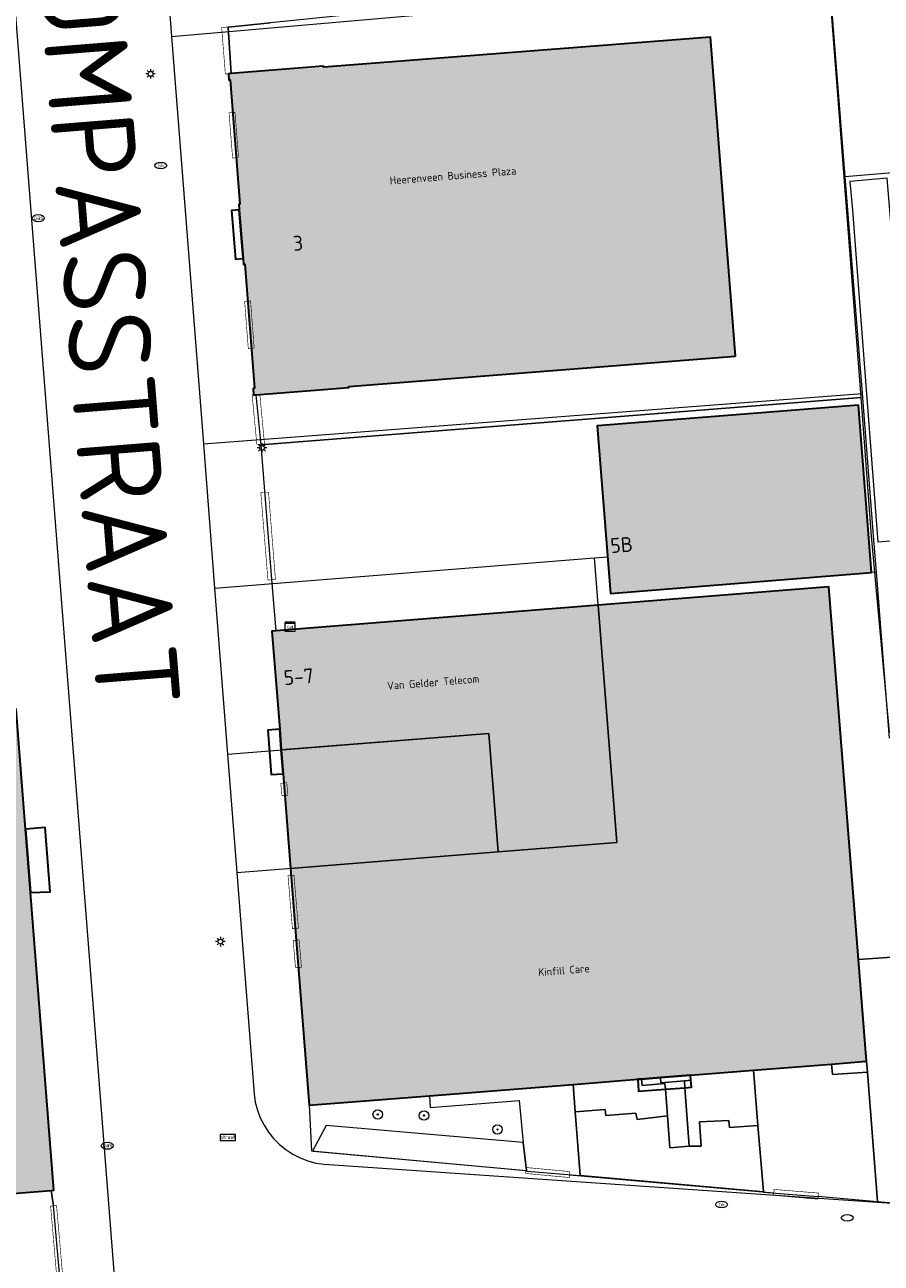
# Model space of a CAD drawing. Header units: metres. Extents: x 97476 to 98458, y 435938 to 436449.
# Tile 29 of 52: x 98075 to 98147, y 436094 to 436198. Entities that reach past the tile are written whole.
import ezdxf
from ezdxf.enums import TextEntityAlignment as Align
from ezdxf.lldxf.tags import DXFTag

# ---------------------------------------------------------------- set-up
doc = ezdxf.new("R2010")
doc.units = ezdxf.units.M
for name, color, linetype, lineweight in [('B-RO-OG-BEBOUWING-V', 254, 'Continuous', 18), ('B-WE-GR-BOOM-S', 252, 'Continuous', 18), ('B-WE-IE-MEUBILAIR_WEGMEUBILAIR_VERKEERSBORD-S', 252, 'Continuous', 18), ('B-WE-IE-TERREINAFSCHEIDING_KUNSTMATIG_HEKWERK-G', 252, 'IE-TERREINAFSCHEIDING-KUNSTMATIG', 18), ('B-WE-KG-GRENS_PERCEEL-G', 150, 'KG-PERCEEL', 18), ('B-WE-KL-DATA-S', 252, 'Continuous', 18), ('B-WE-KL-ET_LS_OV_LICHTMAST-S', 1, 'Continuous', 18), ('B-WE-KL-GAS_PUT-S', 252, 'Continuous', 18), ('B-WE-KL-WATER-S', 252, 'Continuous', 18), ('B-WE-OG-BEBOUWING-GV', 4, 'Continuous', 35), ('B-WE-OG-BEBOUWING_ENTREE_GARAGE-G', 4, 'Continuous', 18), ('B-WE-OG-BEBOUWING_HOOFDGEBOUW-G', 4, 'Continuous', 18), ('B-WE-OG-BEBOUWING_HUISNUMMER-T25-500', 7, 'Continuous', 25), ('B-WE-OG-BEBOUWING_STRAATNAAM-T35-2000', 2, 'Continuous', 35), ('B-WE-OG-GRONDGEBRUIK-T25-250', 7, 'Continuous', 25), ('B-WE-OG-TERREIN_ERF-GV', 252, 'Continuous', 18), ('B-WE-VH-VERHARDING_OPEN-GV', 252, 'Continuous', 18), ('B-WE-VH-VERHARDING_SIERBESTRATING-GV', 252, 'Continuous', 18)]:
    doc.layers.add(name, color=color, linetype=linetype, lineweight=lineweight)
doc.styles.add('NLCS-ISO', font='NLCS-ISO.ttf')
doc.styles.add('NLCS-ISO-M2000-T35', font='NLCS-ISO.ttf', dxfattribs={"height": 7})
doc.styles.add('NLCS-ISO-M250-T25', font='NLCS-ISO.ttf', dxfattribs={"height": 0.625})
doc.styles.add('NLCS-ISO-M500-T25', font='NLCS-ISO.ttf', dxfattribs={"height": 1.25})
doc.styles.get("Standard").update_dxf_attribs({"font": 'arial.ttf'})
doc.linetypes.add('IE-TERREINAFSCHEIDING-KUNSTMATIG', pattern='A,4,[82,NLCS.SHX,S=0.75,R=90,X=0,Y=0],4,-2', length=10)
tags = doc.linetypes.add('KG-PERCEEL', pattern='A,5.5,-2,["P",Standard,S=1.8,R=0,X=-0.5,Y=-0.9],-2,5.5,-2,[5,NLCS.SHX,S=0.75,R=0,X=0,Y=0],-2', length=19).pattern_tags.tags
tags[6] = DXFTag(74, 10)

# ---------------------------------------------------------------- blocks, each defined once
blk = doc.blocks.new('SIE-WEG_VERKEERSBORD_STRAATNAAM-SO')
at = {"color": 0, "linetype": 'ByBlock', "lineweight": 18}
blk.add_lwpolyline([(-3.25, -1.25), (3.25, -1.25), (3.25, 1.25), (-3.25, 1.25)], close=True, dxfattribs=at)
at = {"color": 0, "linetype": 'ByBlock', "lineweight": 18, "style": 'NLCS-ISO'}
blk.add_text('straat', height=1.5, dxfattribs=at).set_placement((0, 0.15), align=Align.MIDDLE_CENTER)
blk = doc.blocks.new('SKL-DATA_SIGNAAL_CAIKAST-SO')
at = {"color": 0, "linetype": 'ByBlock', "lineweight": 18}
for points in [[(-2, 2), (2, 2), (2, 1.68), (-2, 1.68)], [(-2, 1.52), (2, 1.52), (2, -2), (-2, -2)]]:
    blk.add_lwpolyline(points, close=True, dxfattribs=at)
at = {"color": 0, "linetype": 'ByBlock', "lineweight": 18, "style": 'NLCS-ISO'}
blk.add_text('cai', height=1.5, dxfattribs=at).set_placement((0, 0), align=Align.MIDDLE_CENTER)
blk = doc.blocks.new('SKL-ET_OV_LICHTMAST-SO')
at = {"color": 0, "linetype": 'ByBlock', "lineweight": 18}
for points in [[(-1.25, 0), (-2, 0)], [(-1.41, 1.41), (-0.88, 0.88)], [(0, 2), (0, 1.25)], [(0.88, 0.88), (1.41, 1.41)], [(2, 0), (1.25, 0)], [(-1.41, -1.41), (-0.88, -0.88)], [(0, -1.25), (0, -2)], [(0.88, -0.88), (1.41, -1.41)]]:
    blk.add_lwpolyline(points, dxfattribs=at)
blk.add_circle((0, 0), 1, dxfattribs=at)
blk = doc.blocks.new('SKL-GAS_PUT-SO')
at = {"color": 0, "linetype": 'ByBlock', "lineweight": 18}
blk.add_ellipse((0, 0), major_axis=(2.5, 0), ratio=0.601255, dxfattribs=at)
at = {"color": 0, "linetype": 'ByBlock', "lineweight": 18, "style": 'NLCS-ISO'}
blk.add_text('gas', height=1.8, dxfattribs=at).set_placement((0.12, 0.3), align=Align.MIDDLE_CENTER)
blk = doc.blocks.new('SKL-WATER_WATERLEIDINGPUT-SO')
at = {"color": 0, "linetype": 'ByBlock', "lineweight": 18}
blk.add_ellipse((0, 0), major_axis=(2.5, 0), ratio=0.54, dxfattribs=at)
blk = doc.blocks.new('SKL-WATER_BRANDKRAAN_BRANDPUT-SO')
at = {"color": 0, "linetype": 'ByBlock', "lineweight": 18}
blk.add_ellipse((0, 0), major_axis=(2.5, 0), ratio=0.54, dxfattribs=at)
at = {"color": 0, "linetype": 'ByBlock', "lineweight": 18, "style": 'NLCS-ISO'}
blk.add_text('bk', height=1.5, dxfattribs=at).set_placement((0.16, 0), align=Align.MIDDLE_CENTER)
blk = doc.blocks.new('SGR-BOOM_01-SO')
at = {"linetype": 'ByBlock', "lineweight": 18}
h = blk.add_hatch(color=0, dxfattribs=at)
h.dxf.hatch_style = 1
edge = h.paths.add_edge_path()
edge.add_arc((0, 0), 0.25, 0, 360)
at = {"color": 0, "linetype": 'ByBlock', "lineweight": 18}
for radius in [2, 0.25]:
    blk.add_circle((0, 0), radius, dxfattribs=at)

msp = doc.modelspace()

# ---------------------------------------------------------------- hatches: boundary and pattern name
at = {"layer": 'B-RO-OG-BEBOUWING-V', "transparency": 33554495}
h = msp.add_hatch(color=256, dxfattribs=at)
h.dxf.hatch_style = 1
h.paths.add_polyline_path([(98132.81, 436196.63), (98100.29, 436194.09), (98092.52, 436193.57), (98092.29, 436193.55), (98092.32, 436193.03), (98092.43, 436193.04), (98093.25, 436182.59), (98093.15, 436182.58), (98093.19, 436182.1), (98093.51, 436178.01), (98093.54, 436177.52), (98093.65, 436177.53), (98094.46, 436167.11), (98094.35, 436167.09), (98094.4, 436166.56), (98094.59, 436166.57), (98102.39, 436167.18), (98102.39, 436167.27), (98134.91, 436169.82)])
h.paths.add_polyline_path([(98094.3, 436166), (98094.95, 436166), (98094.95, 436166.54), (98094.3, 436166.54)], flags=9)
h.paths.add_polyline_path([(98097.93, 436179.02), (98098.36, 436179.05), (98098.33, 436179.59), (98097.9, 436179.56)], flags=24)
h = msp.add_hatch(color=256, dxfattribs=at)
h.dxf.hatch_style = 1
h.paths.add_polyline_path([(98069.46, 436190.1), (98069.13, 436190.07), (98029.28, 436186.79), (98033.23, 436136.62), (98059.1, 436138.6), (98062.26, 436098.5), (98077.39, 436099.68), (98077.61, 436099.7), (98075.64, 436124.71), (98075.22, 436130.04), (98074.43, 436140.13), (98073.38, 436140.13)])
h = msp.add_hatch(color=256, dxfattribs=at)
h.dxf.hatch_style = 1
h.paths.add_polyline_path([(98124.41, 436149.85), (98146.34, 436151.61), (98145.24, 436165.7), (98123.28, 436163.94)])
h = msp.add_hatch(color=256, dxfattribs=at)
h.dxf.hatch_style = 1
h.paths.add_polyline_path([(98123.35, 436148.87), (98097.86, 436146.85), (98097.86, 436146.67), (98097.06, 436146.67), (98097.06, 436146.78), (98096.26, 436146.72), (98095.93, 436146.7), (98096.59, 436138.44), (98096.72, 436136.72), (98096.72, 436136.72), (98114.17, 436138.09), (98114.95, 436128.13), (98124.92, 436128.91)])
h.paths.add_polyline_path([(98114.17, 436138.09), (98096.72, 436136.72), (98096.88, 436134.69), (98097.51, 436126.75), (98114.95, 436128.13)])
h.paths.add_polyline_path([(98142.76, 436150.41), (98123.35, 436148.87), (98124.92, 436128.91), (98114.95, 436128.13), (98097.51, 436126.75), (98099.08, 436106.84), (98109.19, 436107.64), (98121.25, 436108.59), (98126.69, 436109.02), (98127.01, 436109.04), (98128.6, 436109.17), (98131.13, 436109.37), (98136.43, 436109.78), (98142.99, 436110.3), (98145.92, 436110.53), (98145.24, 436119.09)])

# ---------------------------------------------------------------- linework, layer by layer
at = {"layer": 'B-WE-IE-TERREINAFSCHEIDING_KUNSTMATIG_HEKWERK-G', "ltscale": 0.2}
for p, q in [((98099.08, 436106.84), (98099.25, 436102.99)), ((98099.25, 436102.99), (98117.28, 436101.35)), ((98120.94, 436100.99), (98138.12, 436099.46)), ((98141.87, 436099.19), (98149.25, 436098.53))]:
    msp.add_line(p, q, dxfattribs=at)
for points in [[(98145.47, 436166.34), (98142.88, 436199.79)], [(98092.52, 436193.57), (98092.26, 436197.46), (98095.82, 436197.82)], [(98094.59, 436166.57), (98095, 436162.35)], [(98095, 436162.35), (98145.47, 436166.34)], [(98146.33, 436154.68), (98145.47, 436166.34)], [(98095, 436162.35), (98095.94, 436150.69)], [(98147.84, 436138.16), (98146.33, 436154.68)], [(98095.94, 436150.69), (98096.26, 436146.72)], [(98077.39, 436099.68), (98077.58, 436098.39)]]:
    msp.add_lwpolyline(points, dxfattribs=at)
at = {"layer": 'B-WE-KG-GRENS_PERCEEL-G', "ltscale": 0.2}
for points in [[(98072.76, 436218.9), (98082.75, 436091.41), (98092.01, 436090.59)], [(98086.53, 436209.13), (98087.5, 436196.67)], [(98087.5, 436196.67), (98142.8, 436201.53)], [(98142.93, 436199.85), (98144.11, 436184.88)], [(98087.5, 436196.67), (98090.18, 436162.43)], [(98148.14, 436185.22), (98144.11, 436184.88)], [(98144.11, 436184.88), (98145.55, 436166.66)], [(98090.18, 436162.43), (98145.55, 436166.66)], [(98145.55, 436166.66), (98146.49, 436154.71)], [(98090.18, 436162.43), (98091.12, 436150.29)], [(98146.49, 436154.71), (98146.73, 436151.64)], [(98091.12, 436150.29), (98123.04, 436152.84)], [(98114.95, 436128.13), (98124.92, 436128.91), (98123.04, 436152.84)], [(98123.04, 436152.84), (98124.16, 436152.93)], [(98124.16, 436152.93), (98124.41, 436149.85)], [(98146.34, 436151.61), (98124.41, 436149.85)], [(98146.73, 436151.64), (98146.34, 436151.61)], [(98146.73, 436151.64), (98147.82, 436137.7)], [(98091.12, 436150.29), (98092.21, 436136.36)], [(98092.21, 436136.36), (98114.17, 436138.09), (98114.95, 436128.13)], [(98092.21, 436136.36), (98092.99, 436126.39)], [(98092.99, 436126.39), (98114.95, 436128.13)], [(98092.99, 436126.39), (98094.43, 436107.79)], [(98094.43, 436107.79), (98094.54, 436107.1), (98094.71, 436106.43), (98094.96, 436105.78), (98095.27, 436105.16), (98095.65, 436104.58), (98096.08, 436104.04), (98096.57, 436103.54), (98097.11, 436103.11), (98097.7, 436102.73), (98098.32, 436102.41), (98098.96, 436102.16), (98099.63, 436101.98), (98100.32, 436101.88)], [(98100.32, 436101.88), (98150.92, 436098.41)]]:
    msp.add_lwpolyline(points, dxfattribs=at)
at = {"layer": 'B-WE-OG-BEBOUWING-GV'}
for points in [[(98134.91, 436169.82), (98132.81, 436196.63), (98100.29, 436194.09), (98100.28, 436194.18), (98092.52, 436193.57), (98092.29, 436193.55), (98092.32, 436193.03), (98092.43, 436193.04), (98093.25, 436182.59), (98093.15, 436182.58), (98093.19, 436182.1), (98093.51, 436178.01), (98093.54, 436177.52), (98093.65, 436177.53), (98094.46, 436167.11), (98094.35, 436167.09), (98094.4, 436166.56), (98094.59, 436166.57), (98102.39, 436167.18), (98102.39, 436167.27)], [(98069.13, 436190.07), (98029.28, 436186.79), (98033.23, 436136.62), (98059.1, 436138.6), (98062.26, 436098.5), (98077.39, 436099.68), (98077.61, 436099.7), (98075.64, 436124.71), (98075.22, 436130.04), (98074.43, 436140.13), (98073.38, 436140.13), (98069.46, 436190.1)], [(98093.19, 436182.1), (98092.54, 436182.04), (98092.87, 436177.97), (98093.51, 436178.01)], [(98146.34, 436151.61), (98145.24, 436165.7), (98123.28, 436163.94), (98124.41, 436149.85)], [(98121.25, 436108.59), (98126.69, 436109.02), (98127.01, 436109.04), (98128.6, 436109.17), (98131.13, 436109.37), (98136.43, 436109.78), (98142.99, 436110.3), (98145.92, 436110.53), (98145.24, 436119.09), (98142.76, 436150.41), (98123.35, 436148.87), (98096.26, 436146.72), (98095.93, 436146.7), (98096.59, 436138.44), (98096.72, 436136.72), (98096.88, 436134.69), (98097.51, 436126.75), (98099.08, 436106.84), (98109.19, 436107.64)], [(98096.59, 436138.44), (98095.58, 436138.38), (98095.58, 436138.36), (98095.87, 436134.64), (98096.88, 436134.69), (98096.72, 436136.72)], [(98075.22, 436130.04), (98075.64, 436124.71), (98077.29, 436124.79), (98076.86, 436130.19)], [(98127.01, 436109.04), (98126.69, 436109.02), (98126.74, 436108.02), (98129.01, 436108.18), (98130.65, 436108.31), (98131.2, 436108.35), (98131.15, 436108.93), (98131.13, 436109.37), (98128.6, 436109.17)]]:
    msp.add_lwpolyline(points, close=True, dxfattribs=at)
at = {"layer": 'B-WE-OG-BEBOUWING_ENTREE_GARAGE-G', "const_width": 0.05}
for points in [[(98091.71, 436197.43), (98092.21, 436197.48), (98092.52, 436193.57), (98092.02, 436193.52)], [(98092.33, 436190.26), (98092.83, 436190.32), (98093.13, 436186.51), (98092.63, 436186.46)], [(98093.64, 436174.4), (98094.14, 436174.45), (98094.44, 436170.49), (98093.95, 436170.44)], [(98094.92, 436166.6), (98094.27, 436166.54), (98094.67, 436162.38), (98095.31, 436162.42)], [(98095.65, 436158.35), (98095, 436158.34), (98095.6, 436150.99), (98096.23, 436151.03)], [(98096.68, 436133.9), (98097.18, 436133.95), (98097.28, 436132.9), (98096.78, 436132.85)], [(98097.29, 436126.12), (98097.79, 436126.18), (98098.16, 436121.72), (98097.66, 436121.67)], [(98097.72, 436120.69), (98098.22, 436120.74), (98098.42, 436118.44), (98097.92, 436118.39)], [(98117.26, 436101.1), (98117.3, 436101.6), (98120.97, 436101.26), (98120.93, 436100.76)], [(98138.11, 436099.26), (98138.15, 436099.76), (98141.89, 436099.45), (98141.85, 436098.94)], [(98077.33, 436098.36), (98077.83, 436098.41), (98078.35, 436092.4), (98077.85, 436092.35)]]:
    msp.add_lwpolyline(points, close=True, dxfattribs=at)
at = {"layer": 'B-WE-OG-BEBOUWING_HOOFDGEBOUW-G'}
for points in [[(98142.76, 436150.41), (98123.35, 436148.87), (98124.92, 436128.91), (98114.95, 436128.13), (98097.51, 436126.75), (98099.08, 436106.84), (98109.19, 436107.64), (98121.25, 436108.59), (98126.69, 436109.02), (98127.01, 436109.04), (98128.6, 436109.17), (98131.13, 436109.37), (98136.43, 436109.78), (98142.99, 436110.3), (98145.92, 436110.53), (98145.24, 436119.09), (98142.76, 436150.41)], [(98123.35, 436148.87), (98097.86, 436146.85), (98097.86, 436146.67), (98097.06, 436146.67), (98097.06, 436146.78), (98096.26, 436146.72), (98095.93, 436146.7), (98096.59, 436138.44), (98096.72, 436136.72), (98096.72, 436136.72), (98114.17, 436138.09), (98114.95, 436128.13), (98124.92, 436128.91), (98123.35, 436148.87)], [(98114.17, 436138.09), (98096.72, 436136.72), (98096.88, 436134.69), (98097.51, 436126.75), (98114.95, 436128.13), (98114.17, 436138.09)]]:
    msp.add_lwpolyline(points, close=True, dxfattribs=at)
at = {"layer": 'B-WE-OG-TERREIN_ERF-GV'}
for points in [[(98142.88, 436199.79), (98142.76, 436201.38), (98107.07, 436198.97), (98095.82, 436197.82), (98092.26, 436197.46), (98092.52, 436193.57), (98100.28, 436194.18), (98100.29, 436194.09), (98132.81, 436196.63), (98134.91, 436169.82), (98102.39, 436167.27), (98102.39, 436167.18), (98094.59, 436166.57), (98095, 436162.35), (98145.47, 436166.34)], [(98150.08, 436154.45), (98148.85, 436170.25), (98147.67, 436184.78), (98144.52, 436184.48), (98144.74, 436182.08), (98145.45, 436172.86), (98146.86, 436154.21)], [(98145.24, 436119.09), (98149.27, 436119.36), (98151.31, 436119.49), (98153.2, 436119.62), (98152.09, 436134.1), (98175.61, 436135.94), (98198.94, 436137.76), (98198.58, 436141.82), (98151.76, 436138.44), (98147.84, 436138.16), (98146.33, 436154.68), (98145.47, 436166.34), (98095, 436162.35), (98095.94, 436150.69), (98096.26, 436146.72), (98123.35, 436148.87), (98142.76, 436150.41)], [(98146.34, 436151.61), (98124.41, 436149.85), (98123.28, 436163.94), (98145.24, 436165.7)], [(98146, 436109.62), (98145.92, 436110.53), (98142.99, 436110.3), (98143.06, 436109.43)], [(98130.61, 436108.89), (98130.65, 436108.31), (98131.01, 436103.39), (98132.01, 436103.4), (98131.87, 436105.45), (98134.35, 436105.56), (98134.4, 436104.97), (98136.79, 436105.12), (98136.43, 436109.78), (98131.13, 436109.37), (98131.15, 436108.93)], [(98129.01, 436108.18), (98128.98, 436108.66), (98127.05, 436108.5), (98127.01, 436109.04), (98126.69, 436109.02), (98121.25, 436108.59), (98121.44, 436106.27), (98123.96, 436106.48), (98124.02, 436105.97), (98126.54, 436106.17), (98126.63, 436105.64), (98129.18, 436105.94)]]:
    msp.add_lwpolyline(points, close=True, dxfattribs=at)
msp.add_lwpolyline([(98038.26, 436074.09), (98050.51, 436075.11), (98057.96, 436075.73), (98072.21, 436076.92), (98075.41, 436077.19), (98074.62, 436087.16), (98077.69, 436087.25), (98078.04, 436091.55), (98078.1, 436092.37), (98077.58, 436098.39), (98077.39, 436099.68), (98062.26, 436098.5), (98059.1, 436138.6), (98033.23, 436136.62), (98029.28, 436186.79), (98069.13, 436190.07)], dxfattribs=at)
at = {"layer": 'B-WE-VH-VERHARDING_OPEN-GV'}
for points in [[(98149.27, 436119.36), (98145.24, 436119.09), (98145.92, 436110.53), (98146, 436109.62), (98146.84, 436098.75), (98150.75, 436098.4), (98150.89, 436098.39)], [(98136.79, 436105.12), (98137.25, 436099.59), (98137.26, 436099.53), (98141.8, 436099.16), (98141.84, 436099.19), (98146.84, 436098.75), (98146, 436109.62), (98143.06, 436109.43), (98142.99, 436110.3), (98136.43, 436109.78)], [(98109.19, 436107.64), (98109.24, 436106.66), (98116.71, 436107.23), (98117.06, 436103.69), (98117.33, 436101.34), (98117.34, 436101.29), (98121.85, 436100.92), (98121.85, 436100.97), (98121.44, 436106.27), (98121.25, 436108.59)], [(98130.61, 436108.89), (98131.15, 436108.93), (98131.13, 436109.37), (98128.6, 436109.17), (98128.63, 436108.73)], [(98136.79, 436105.12), (98134.4, 436104.97), (98134.35, 436105.56), (98131.87, 436105.45), (98132.01, 436103.4), (98131.01, 436103.39), (98129.38, 436103.26), (98129.18, 436105.94), (98126.63, 436105.64), (98126.54, 436106.17), (98124.02, 436105.97), (98123.96, 436106.48), (98121.44, 436106.27), (98121.85, 436100.97), (98137.25, 436099.59)], [(98117.33, 436101.34), (98117.06, 436103.69), (98108.58, 436104.43), (98104.72, 436104.77), (98100.49, 436105.13), (98099.38, 436103.03), (98099.41, 436102.98)]]:
    msp.add_lwpolyline(points, close=True, dxfattribs=at)
at = {"layer": 'B-WE-VH-VERHARDING_SIERBESTRATING-GV'}
msp.add_lwpolyline([(98130.65, 436108.31), (98130.61, 436108.89), (98128.63, 436108.73), (98128.6, 436109.17), (98127.01, 436109.04), (98127.05, 436108.5), (98128.98, 436108.66), (98129.01, 436108.18), (98129.18, 436105.94), (98129.38, 436103.26), (98131.01, 436103.39)], close=True, dxfattribs=at)

# ---------------------------------------------------------------- block references
at = {"layer": 'B-WE-GR-BOOM-S', "xscale": 0.2, "yscale": 0.2, "zscale": 0.2}
for p in [(98104.83, 436106.06), (98108.72, 436105.97), (98114.9, 436104.8)]:
    msp.add_blockref('SGR-BOOM_01-SO', p, dxfattribs=at)
at = {"layer": 'B-WE-IE-MEUBILAIR_WEGMEUBILAIR_VERKEERSBORD-S', "xscale": 0.2, "yscale": 0.2, "zscale": 0.2}
msp.add_blockref('SIE-WEG_VERKEERSBORD_STRAATNAAM-SO', (98092.23, 436104.13), dxfattribs=at)
at = {"layer": 'B-WE-KL-DATA-S', "xscale": 0.2, "yscale": 0.2, "zscale": 0.2}
msp.add_blockref('SKL-DATA_SIGNAAL_CAIKAST-SO', (98097.46, 436147.07), dxfattribs=at)
at = {"layer": 'B-WE-KL-ET_LS_OV_LICHTMAST-S', "xscale": 0.2, "yscale": 0.2, "zscale": 0.2}
for p in [(98085.73, 436193.54), (98095.1, 436162.1), (98091.6, 436120.59)]:
    msp.add_blockref('SKL-ET_OV_LICHTMAST-SO', p, dxfattribs=at)
at = {"layer": 'B-WE-KL-GAS_PUT-S', "xscale": 0.2, "yscale": 0.2, "zscale": 0.2}
for p in [(98076.29, 436181.41), (98082.09, 436103.43)]:
    msp.add_blockref('SKL-GAS_PUT-SO', p, dxfattribs=at)
at = {"layer": 'B-WE-KL-WATER-S', "xscale": 0.2, "yscale": 0.2, "zscale": 0.2}
for name, p in [('SKL-WATER_BRANDKRAAN_BRANDPUT-SO', (98086.59, 436185.83)), ('SKL-WATER_BRANDKRAAN_BRANDPUT-SO', (98133.73, 436098.49)), ('SKL-WATER_WATERLEIDINGPUT-SO', (98144.3, 436097.37))]:
    msp.add_blockref(name, p, dxfattribs=at)

# ---------------------------------------------------------------- texts
at = {"layer": 'B-WE-OG-BEBOUWING_HUISNUMMER-T25-500', "style": 'NLCS-ISO-M500-T25'}
for s, rotation, p in [('3', 3.9, (98098.13, 436179.31)), ('5B', 4.5, (98125.33, 436153.94)), ('5-7', 4.5, (98098.18, 436142.86))]:
    msp.add_text(s, height=1.25, rotation=rotation, dxfattribs=at).set_placement(p, align=Align.MIDDLE)
at = {"layer": 'B-WE-OG-BEBOUWING_STRAATNAAM-T35-2000', "style": 'NLCS-ISO-M2000-T35'}
for rotation, p in [(274.6, (98082.05, 436174.15)), (354.9, (98182.31, 436088.03))]:
    msp.add_text('KOMPASSTRAAT', height=7, rotation=rotation, dxfattribs=at).set_placement(p, align=Align.MIDDLE)
at = {"layer": 'B-WE-OG-GRONDGEBRUIK-T25-250', "style": 'NLCS-ISO-M250-T25'}
for s, p in [('Heerenveen Business Plaza', (98105.87, 436184.24)), ('Van Gelder Telecom', (98105.65, 436141.76)), ('Kinfill Care', (98118.35, 436117.68))]:
    msp.add_text(s, height=0.65, rotation=4.5255, dxfattribs=at).set_placement(p)

doc.saveas('drawing.dxf')
